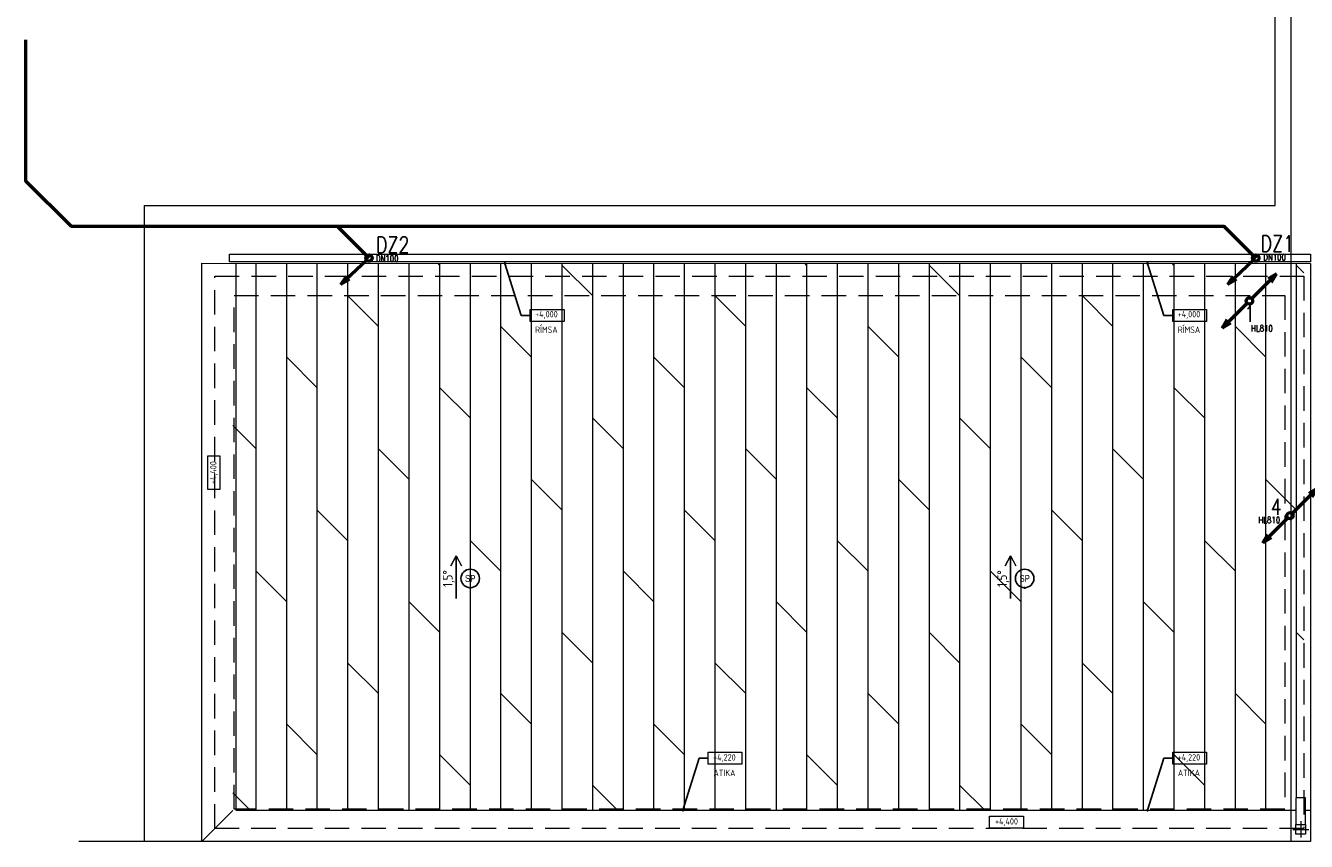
# Model space of a CAD drawing. Header units: millimetres. Extents: x 399756 to 681636, y -205891 to -101508.
# Tile 16 of 33: x 399756 to 419688, y -138699 to -125998. Entities that reach past the tile are written whole.
import ezdxf
from ezdxf.enums import TextEntityAlignment as Align

# ---------------------------------------------------------------- set-up
doc = ezdxf.new("R2010")
doc.units = ezdxf.units.MM
doc.header["$LTSCALE"] = 10
doc.header["$MEASUREMENT"] = 0
doc.linetypes.add('DASHED', pattern=[19.05, 12.7, -6.35])
for name, color, linetype, lineweight in [('DAZDOVA KANALIZACIA', 30, 'ST_KANAL_DEST_PLNA', 50), ('K-koty plavaky', 42, 'Continuous', 9), ('ZTI-kan_st_splaskova', 12, 'Continuous', 50), ('ZTI-st_popis', 5, 'Continuous', 30)]:
    doc.layers.add(name, color=color, linetype=linetype, lineweight=lineweight)
doc.layers.add('Z-k-st_splaskova-popis', color=7, linetype='Continuous')
doc.styles.add('ARIAL', font='arial.ttf')
doc.styles.add('ISO CP_50', font='isocp.shx', dxfattribs={"width": 0.9, "height": 100})
doc.styles.add('ISO_CP_50', font='isocp.shx', dxfattribs={"width": 0.9, "height": 100})
doc.styles.add('ISOCP', font='isocp.shx', dxfattribs={"width": 0.9})
doc.styles.add('KOTA', font='isocp.shx', dxfattribs={"width": 0.8})
doc.styles.add('ROMANS', font='arial.ttf', dxfattribs={"width": 0.8})
doc.styles.get("Standard").update_dxf_attribs({"font": 'simplex.shx', "width": 0.8})
doc.linetypes.add('ST_KANAL_DEST_PLNA', pattern='A,136,-20,34,[23,st.shx,S=10,R=0,X=0,Y=0],16,[2,st.shx,S=10,R=0,X=0,Y=0],-25', length=231)
doc.dimstyles.new('M1-50', dxfattribs={"dimscale": 50, "dimtxt": 1.8, "dimasz": 1.3, "dimexe": 0.5, "dimexo": 2, "dimgap": 0.3, "dimtad": 1, "dimdec": 0, "dimzin": 0, "dimdsep": 46, "dimtxsty": 'KOTA', "dimblk1": 'OBLIQUE', "dimblk2": 'OBLIQUE', "dimsah": 1, "dimcen": 1, "dimdle": 0.5, "dimclrd": 256, "dimclre": 256, "dimclrt": 256, "dimadec": 0, "dimazin": 0, "dimtfac": 1, "dimtdec": 0, "dimtmove": 1, "dimatfit": 3, "dimldrblk": 'OBLIQUE', "dimfxl": 4, "dimfxlon": 1, "dimtvp": 1, "dimtfill": 1, "dimtolj": 1, "dimtzin": 0, "dimarcsym": 0})

# ---------------------------------------------------------------- blocks, each defined once
blk = doc.blocks.new('plavaky_atika')
at = {"layer": 'K-koty plavaky', "color": 3, "linetype": 'Continuous'}
blk.add_lwpolyline([(-350, 0), (350, 0), (350, 250), (-350, 250)], close=True, dxfattribs=at)
at = {"layer": 'K-koty plavaky', "color": 0, "style": 'ARIAL'}
for tag, height, p in [('ATIKA', 120, (-15, 375)), ('NV.', 140, (-15, 125))]:
    blk.add_attdef(tag, text='', height=height, dxfattribs=at).set_placement(p, align=Align.MIDDLE_CENTER)
blk = doc.blocks.new('_Oblique')
at = {"color": 0, "linetype": 'ByBlock', "lineweight": -2}
blk.add_line((-0.5, -0.5), (0.5, 0.5), dxfattribs=at)
blk = doc.blocks.new('*U51')
blk.add_line((0, 0), (0, 0.05))
at = {"const_width": 0.5}
blk.add_lwpolyline([(-0.25, 0, 1), (0.25, 0, 1)], format="xyb", close=True, dxfattribs=at)
blk.add_circle((0, 4.04), 3.99)
at = {"style": 'ROMANS', "width": 0.8}
blk.add_attdef('.', text='', height=3, dxfattribs=at).set_placement((0, 4.04), align=Align.MIDDLE_CENTER)
blk = doc.blocks.new('*U120')
at = {"color": 0, "linetype": 'ByBlock', "lineweight": -2}
for p, q in [((35.36, 35.36), (424.26, 424.26)), ((424.26, 424.26), (291.68, 344.71)), ((344.71, 291.68), (424.26, 424.26)), ((-35.36, -35.36), (-424.26, -424.26)), ((-424.26, -424.26), (-344.71, -291.68)), ((-291.68, -344.71), (-424.26, -424.26))]:
    blk.add_line(p, q, dxfattribs=at)
blk.add_circle((0, 0), 50, dxfattribs=at)
blk = doc.blocks.new('*U127')
at = {"color": 0, "linetype": 'ByBlock', "lineweight": -2}
for p, q in [((35.36, 35.36), (424.26, 424.26)), ((424.26, 424.26), (291.68, 344.71)), ((344.71, 291.68), (424.26, 424.26)), ((-35.36, -35.36), (-424.26, -424.26)), ((-424.26, -424.26), (-344.71, -291.68)), ((-291.68, -344.71), (-424.26, -424.26))]:
    blk.add_line(p, q, dxfattribs=at)
blk.add_circle((0, 0), 50, dxfattribs=at)
blk = doc.blocks.new('*U143')
at = {"color": 0, "linetype": 'ByBlock', "lineweight": -2}
for p, q in [((-35.36, -35.36), (-424.26, -424.26)), ((-424.26, -424.26), (-344.71, -291.68)), ((-291.68, -344.71), (-424.26, -424.26))]:
    blk.add_line(p, q, dxfattribs=at)
blk.add_circle((0, 0), 50, dxfattribs=at)
blk = doc.blocks.new('Podklad')
at = {"lineweight": 0}
h = blk.add_hatch(dxfattribs=at)
h.set_pattern_fill('DOLMIT', color=252, scale=75, angle=90)
h.set_pattern_definition([(90, (67109.9, 45528.7), (-476.25, 3e-14), []), (135, (67109.9, 45528.7), (-952.4994, -952.4994), [673.519, -1347.0384])])
h.paths.add_polyline_path([(419475, -138218), (419475, -138018), (419625, -138018), (419625, -138218), (419650, -138218), (419650, -129698), (402980, -129698), (402980, -138218)])
at = {"color": 252, "lineweight": 0}
for p, q in [((401600, -128798), (401600, -138698)), ((402500, -138698), (402980, -138218)), ((419475, -138511), (419725, -138511)), ((419600, -138386), (419600, -138636)), ((402500, -138698), (400585, -138698))]:
    blk.add_line(p, q, dxfattribs=at)
for points in [[(419750, -138698), (419450, -138698), (419450, -112648)], [(401600, -128798), (419200, -128798), (419200, -113148), (411975, -113148)], [(419525, -138218), (403030, -138218), (403030, -129698), (419750, -129699), (419750, -138219), (419675, -138218)]]:
    blk.add_lwpolyline(points, dxfattribs=at)
for points in [[(402930, -129558), (419750, -129558), (419750, -129678), (402930, -129678)], [(402500, -129698), (419750, -129699), (419750, -138699), (402500, -138698)], [(419525, -138436), (419675, -138436), (419675, -138018), (419525, -138018)], [(419675, -138436), (419675, -138586), (419525, -138586), (419525, -138436)]]:
    blk.add_lwpolyline(points, close=True, dxfattribs=at)
at = {"color": 252, "linetype": 'DASHED', "lineweight": 0, "ltscale": 3}
for points in [[(419650, -138498), (402700, -138498), (402700, -129898), (419650, -129898)], [(419350, -138198), (403000, -138198), (403000, -130198), (419350, -130198)]]:
    blk.add_lwpolyline(points, close=True, dxfattribs=at)
at = {"color": 252, "lineweight": 0, "ltscale": 10}
blk.add_lwpolyline([(402593, -133221), (402593, -132696), (402780, -132696), (402780, -133221)], close=True, dxfattribs=at)
at = {"color": 252, "lineweight": 0, "elevation": -50}
for points in [[(406455, -134254), (406455, -134918), (406455, -134254), (406374, -134407), (406455, -134254), (406539, -134406)], [(415083, -134254), (415083, -134918), (415083, -134254), (415002, -134407), (415083, -134254), (415167, -134406)]]:
    blk.add_lwpolyline(points, dxfattribs=at)
at = {"color": 252, "lineweight": 0, "ltscale": 10, "elevation": -50}
blk.add_lwpolyline([(414758, -138304), (415283, -138304), (415283, -138492), (414758, -138492)], close=True, dxfattribs=at)
at = {"color": 252, "lineweight": 0}
for centre in [(405100, -129618), (418900, -129618)]:
    blk.add_circle(centre, 60, dxfattribs=at)
ref = blk.add_blockref('plavaky_atika', (407872, -130416), dxfattribs=dict(at, xscale=-0.75, yscale=0.75, zscale=0.75, rotation=180))
ref.add_attrib('NV.', '+4,000', dxfattribs={"color": 0, "height": 100, "style": 'ISO_CP_50', "width": 0.9}).set_placement((407861, -130490), align=Align.MIDDLE_CENTER)
ref.add_attrib('ATIKA', 'RÍMSA', dxfattribs={"layer": 'K-koty plavaky', "color": 0, "height": 100, "style": 'ISO_CP_50', "width": 0.9}).set_placement((407861, -130732), align=Align.MIDDLE_CENTER)
ref = blk.add_blockref('plavaky_atika', (417872, -130416), dxfattribs=dict(at, xscale=-0.75, yscale=0.75, zscale=0.75, rotation=180))
ref.add_attrib('NV.', '+4,000', dxfattribs={"color": 0, "height": 100, "style": 'ISO_CP_50', "width": 0.9}).set_placement((417861, -130490), align=Align.MIDDLE_CENTER)
ref.add_attrib('ATIKA', 'RÍMSA', dxfattribs={"layer": 'K-koty plavaky', "color": 0, "height": 100, "style": 'ISO_CP_50', "width": 0.9}).set_placement((417861, -130732), align=Align.MIDDLE_CENTER)
at = {"color": 252, "lineweight": 0, "xscale": 36.0943247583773, "yscale": 36.0943247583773, "zscale": 36.0943247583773}
for p in [(406675, -134751, -50), (415303, -134751, -50)]:
    blk.add_blockref('*U51', p, dxfattribs=at).add_auto_attribs({'.': 'SP'})
at = {"color": 252, "lineweight": 0}
ref = blk.add_blockref('plavaky_atika', (410642, -137311, -50), dxfattribs=dict(at, xscale=-0.75, yscale=0.75, zscale=0.75, rotation=180))
ref.add_attrib('NV.', '+4,220', dxfattribs={"color": 0, "height": 100, "style": 'ISO_CP_50', "width": 0.9}).set_placement((410631, -137390, -50), align=Align.MIDDLE_CENTER)
ref.add_attrib('ATIKA', 'ATIKA', dxfattribs={"layer": 'K-koty plavaky', "color": 0, "height": 100, "style": 'ISO_CP_50', "width": 0.9}).set_placement((410631, -137633, -50), align=Align.MIDDLE_CENTER)
ref = blk.add_blockref('plavaky_atika', (417871, -137311, -50), dxfattribs=dict(at, xscale=-0.75, yscale=0.75, zscale=0.75, rotation=180))
ref.add_attrib('NV.', '+4,220', dxfattribs={"color": 0, "height": 100, "style": 'ISO_CP_50', "width": 0.9}).set_placement((417860, -137390, -50), align=Align.MIDDLE_CENTER)
ref.add_attrib('ATIKA', 'ATIKA', dxfattribs={"layer": 'K-koty plavaky', "color": 0, "height": 100, "style": 'ISO_CP_50', "width": 0.9}).set_placement((417860, -137633, -50), align=Align.MIDDLE_CENTER)
at = {"color": 252, "lineweight": 0, "ltscale": 10, "insert": (402687, -132958), "char_height": 100, "attachment_point": 5, "rotation": 90, "style": 'ISOCP'}
blk.add_mtext_dynamic_manual_height_columns('\\pxqc;+4,400', width=525, gutter_width=500, heights=[0], dxfattribs=at)
at = {"color": 252, "lineweight": 0, "char_height": 150, "attachment_point": 5, "rotation": 90, "style": 'ISO CP_50'}
for insert in [(406342, -134606, -50), (414970, -134606, -50)]:
    blk.add_mtext('1,5°', dxfattribs=dict(at, insert=insert))
at = {"color": 252, "lineweight": 0, "ltscale": 10, "insert": (415021, -138398, -50), "char_height": 100, "attachment_point": 5, "style": 'ISOCP'}
blk.add_mtext_dynamic_manual_height_columns('\\pxqc;+4,400', width=525, gutter_width=500, heights=[0], dxfattribs=at)
at = {"color": 252, "lineweight": 0}
for points in [[(407215, -129701), (407470, -130510), (407609, -130510)], [(417215, -129701), (417470, -130510), (417609, -130510)], [(409986, -138214, -50), (410240, -137405, -50), (410379, -137405, -50)], [(417215, -138214, -50), (417469, -137405, -50), (417609, -137405, -50)]]:
    blk.add_leader(points, dimstyle='M1-50', override={"dimasz": 0.8, "dimgap": 0.3, "dimtad": 0, "dimclrd": 256, "dimldrblk": 'Dot', "dimfxl": 3, "dimarcsym": 2}, dxfattribs=at)

msp = doc.modelspace()

# ---------------------------------------------------------------- linework, layer by layer
at = {"layer": 'DAZDOVA KANALIZACIA', "flags": 128}
msp.add_lwpolyline([(399756, -126219), (399756, -128415), (400463, -129122), (418404, -129122), (418900, -129618)], dxfattribs=at)
at = {"layer": 'DAZDOVA KANALIZACIA'}
msp.add_lwpolyline([(405100, -129618), (404604, -129122)], dxfattribs=at)

# ---------------------------------------------------------------- block references
msp.add_blockref('Podklad', (0, 0))
at = {"layer": 'DAZDOVA KANALIZACIA', "rotation": 358.32818468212}
for p in [(405100, -129617), (418900, -129617)]:
    msp.add_blockref('*U143', p, dxfattribs=at)
at = {"layer": 'ZTI-kan_st_splaskova', "rotation": 360}
for name, p in [('*U120', (418801, -130284)), ('*U127', (419433, -133627))]:
    msp.add_blockref(name, p, dxfattribs=at)

# ---------------------------------------------------------------- texts
at = {"layer": 'DAZDOVA KANALIZACIA', "width": 0.8}
for s, p in [('DZ2', (405468, -129411)), ('DZ1', (419235, -129393))]:
    msp.add_text(s, height=250, dxfattribs=at).set_placement(p, align=Align.MIDDLE_CENTER)
at = {"layer": 'Z-k-st_splaskova-popis', "color": 5, "width": 0.8}
for s, p in [('DN100', (419016, -129654)), ('DN100', (405206, -129673)), ('HL810', (418826, -130762)), ('HL810', (418941, -133745))]:
    msp.add_text(s, height=100, dxfattribs=at).set_placement(p)
at = {"layer": 'ZTI-st_popis', "width": 0.8}
for s, p in [('1', (418807, -130486)), ('4', (419218, -133490))]:
    msp.add_text(s, height=250, dxfattribs=at).set_placement(p, align=Align.MIDDLE_CENTER)

doc.saveas('drawing.dxf')
